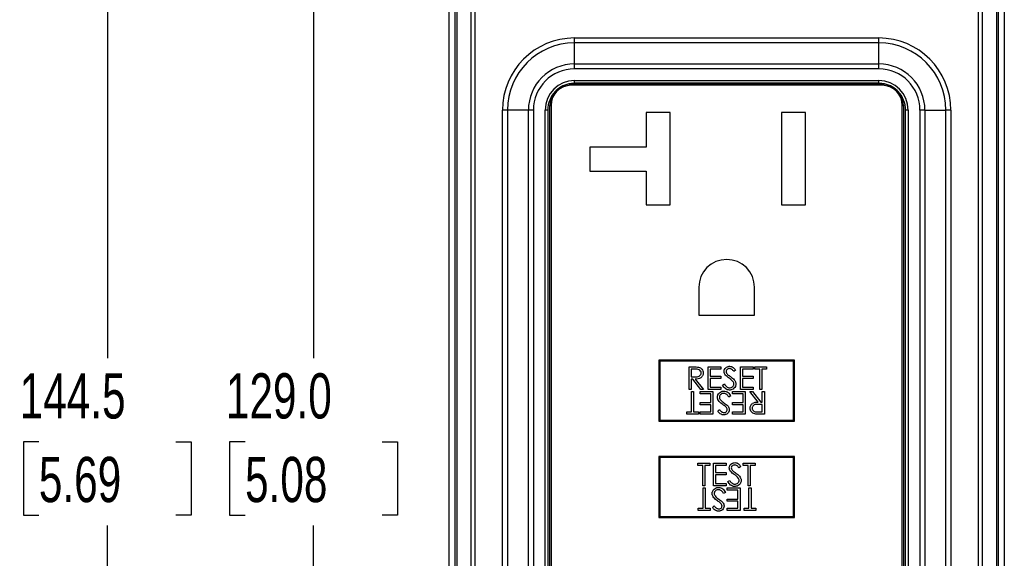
# Model space of a CAD drawing. Header units: millimetres. Extents: x 0 to 559, y 0 to 432.
# Tile 3 of 26: x 148 to 240, y 167 to 217. Entities that reach past the tile are written whole.
import ezdxf

# ---------------------------------------------------------------- set-up
doc = ezdxf.new("R2010")
doc.units = ezdxf.units.MM
doc.header["$LTSCALE"] = 2
doc.layers.add('DIMENSIONS', color=140, linetype='Continuous', lineweight=25)
doc.styles.add('SLDTEXTSTYLE0', font='TXT', dxfattribs={"width": 0.7})
doc.dimstyles.new('SLDDIMSTYLE0', dxfattribs={"dimtxt": 4.316016, "dimasz": 6.604, "dimexe": 0, "dimexo": 0.0625, "dimgap": 1.079004, "dimtad": 0, "dimtih": 1, "dimtoh": 1, "dimdec": 1, "dimrnd": 1e-09, "dimzin": 4, "dimdsep": 46, "dimtxsty": 'SLDTEXTSTYLE0', "dimsah": 1, "dimcen": 0.09, "dimadec": 0, "dimazin": 1, "dimtfac": 1, "dimtdec": 1, "dimtofl": 0, "dimtmove": 0, "dimatfit": 3, "dimfxl": 0, "dimfrac": 2, "dimtolj": 1, "dimtzin": 12, "dimarcsym": 0})
doc.dimstyles.new('SLDDIMSTYLE1', dxfattribs={"dimtxt": 4.316016, "dimasz": 6.604, "dimexe": 0, "dimexo": 0.0625, "dimgap": 1.079004, "dimtad": 0, "dimtih": 1, "dimtoh": 1, "dimdec": 1, "dimrnd": 1e-09, "dimzin": 12, "dimdsep": 46, "dimtxsty": 'SLDTEXTSTYLE0', "dimsah": 1, "dimcen": 0.09, "dimadec": 0, "dimazin": 3, "dimtfac": 1, "dimtdec": 1, "dimtofl": 0, "dimtmove": 0, "dimatfit": 3, "dimfxl": 0, "dimfrac": 2, "dimtolj": 1, "dimtzin": 12, "dimarcsym": 0})

# ---------------------------------------------------------------- blocks, each defined once
blk = doc.blocks.new('_D_3')
at = {"layer": 'DIMENSIONS'}
for p, q in [((185.124, 244.188), (169.071, 244.188)), ((175.421, 244.188), (175.421, 185.719)), ((169.008, 177.893), (167.559, 177.893)), ((167.559, 177.893), (167.559, 171.034)), ((181.834, 177.893), (183.283, 177.893)), ((183.283, 177.893), (183.283, 171.034)), ((167.559, 171.034), (169.008, 171.034)), ((183.283, 171.034), (181.834, 171.034)), ((175.421, 115.206), (175.421, 170.068)), ((191.594, 115.206), (169.071, 115.206))]:
    blk.add_line(p, q, dxfattribs=at)
for points in [[(175.421, 244.188), (174.405, 237.584), (176.437, 237.584)], [(175.421, 115.206), (176.437, 121.81), (174.405, 121.81)]]:
    blk.add_solid(points, dxfattribs=at)
at = {"layer": 'DIMENSIONS', "char_height": 4.2333, "attachment_point": 1, "style": 'SLDTEXTSTYLE0'}
for s, insert in [('129.0', (167.213, 184.317)), ('5.08', (169.008, 176.491))]:
    blk.add_mtext(s, dxfattribs=dict(at, insert=insert))
blk = doc.blocks.new('_D_4')
at = {"layer": 'DIMENSIONS'}
for p, q in [((201.569, 254.662), (149.759, 254.662)), ((156.109, 254.662), (156.109, 185.719)), ((149.697, 177.893), (148.247, 177.893)), ((148.247, 177.893), (148.247, 171.034)), ((162.522, 177.893), (163.972, 177.893)), ((163.972, 177.893), (163.972, 171.034)), ((148.247, 171.034), (149.697, 171.034)), ((163.972, 171.034), (162.522, 171.034)), ((156.109, 110.206), (156.109, 170.068)), ((191.744, 110.206), (149.759, 110.206))]:
    blk.add_line(p, q, dxfattribs=at)
for points in [[(156.109, 254.662), (155.093, 248.058), (157.125, 248.058)], [(156.109, 110.206), (157.125, 116.81), (155.093, 116.81)]]:
    blk.add_solid(points, dxfattribs=at)
at = {"layer": 'DIMENSIONS', "char_height": 4.2333, "attachment_point": 1, "style": 'SLDTEXTSTYLE0'}
for s, insert in [('144.5', (147.902, 184.317)), ('5.69', (149.697, 176.491))]:
    blk.add_mtext(s, dxfattribs=dict(at, insert=insert))

msp = doc.modelspace()

# ---------------------------------------------------------------- linework, layer by layer
for p, q in [((188.109, 134.897), (188.109, 220.998)), ((188.671, 134.925), (188.671, 220.97)), ((188.824, 220.97), (188.824, 134.925)), ((190.186, 134.925), (190.186, 220.97)), ((190.534, 220.97), (190.534, 134.925)), ((237.685, 134.925), (237.685, 220.97)), ((238.033, 220.97), (238.033, 134.925)), ((239.395, 134.925), (239.395, 220.97)), ((239.548, 220.97), (239.548, 134.925)), ((240.109, 220.998), (240.109, 134.897)), ((199.859, 215.231), (199.859, 215.692)), ((199.859, 215.692), (228.359, 215.692)), ((199.859, 213.265), (199.859, 215.231)), ((228.359, 215.231), (199.859, 215.231)), ((228.359, 215.231), (228.359, 215.692)), ((228.359, 213.265), (228.359, 215.231)), ((199.859, 212.803), (199.859, 213.265)), ((199.859, 213.265), (228.359, 213.265)), ((228.359, 212.803), (228.359, 213.265)), ((228.359, 212.803), (199.859, 212.803)), ((199.559, 211.268), (199.559, 211.368)), ((199.559, 211.368), (228.659, 211.368)), ((228.659, 211.268), (199.559, 211.268)), ((199.859, 211.702), (228.359, 211.702)), ((199.859, 211.452), (199.859, 211.702)), ((228.359, 211.452), (199.859, 211.452)), ((228.359, 211.452), (228.359, 211.702)), ((228.659, 211.268), (228.659, 211.368)), ((197.559, 209.368), (197.659, 209.368)), ((197.559, 147.008), (197.559, 209.368)), ((197.659, 209.368), (197.659, 147.008)), ((230.559, 209.368), (230.659, 209.368)), ((230.559, 147.008), (230.559, 209.368)), ((230.659, 209.368), (230.659, 147.008)), ((193.577, 208.948), (193.115, 208.948)), ((193.115, 146.948), (193.115, 208.948)), ((195.542, 208.948), (193.577, 208.948)), ((193.577, 208.948), (193.577, 146.948)), ((196.004, 208.948), (195.542, 208.948)), ((195.542, 146.948), (195.542, 208.948)), ((196.004, 208.948), (196.004, 146.948)), ((197.105, 146.948), (197.105, 208.948)), ((197.355, 208.948), (197.105, 208.948)), ((197.355, 208.948), (197.355, 146.948)), ((208.829, 208.708), (206.579, 208.708)), ((206.579, 208.708), (206.579, 205.468)), ((208.829, 200.088), (208.829, 208.708)), ((219.239, 208.708), (219.239, 200.088)), ((221.489, 208.708), (219.239, 208.708)), ((221.489, 200.088), (221.489, 208.708)), ((231.114, 208.948), (230.864, 208.948)), ((230.864, 146.948), (230.864, 208.948)), ((231.114, 208.948), (231.114, 146.948)), ((232.215, 146.948), (232.215, 208.948)), ((232.677, 208.948), (232.215, 208.948)), ((232.677, 208.948), (232.677, 146.948)), ((232.677, 208.948), (234.642, 208.948)), ((234.642, 146.948), (234.642, 208.948)), ((235.104, 208.948), (234.642, 208.948)), ((235.104, 208.948), (235.104, 146.948)), ((206.579, 205.468), (201.289, 205.468)), ((201.289, 205.468), (201.289, 203.218)), ((201.289, 203.218), (206.579, 203.218)), ((206.579, 203.218), (206.579, 200.088)), ((206.579, 200.088), (208.829, 200.088)), ((219.239, 200.088), (221.489, 200.088)), ((211.499, 192.358), (211.499, 189.738)), ((216.719, 189.738), (216.719, 192.358)), ((211.499, 189.738), (216.719, 189.738)), ((207.759, 185.554), (207.759, 179.839)), ((220.459, 185.554), (207.759, 185.554)), ((220.359, 185.454), (207.859, 185.454)), ((207.859, 185.454), (207.859, 179.939)), ((220.359, 179.939), (220.359, 185.454)), ((220.459, 179.839), (220.459, 185.554)), ((210.582, 182.796), (210.582, 184.913)), ((210.582, 184.913), (211.005, 184.913)), ((210.772, 184.696), (210.772, 183.99)), ((211.169, 184.696), (210.772, 184.696)), ((212.373, 182.796), (212.373, 184.913)), ((212.373, 184.913), (213.567, 184.913)), ((212.563, 184.696), (212.563, 184.044)), ((213.567, 184.696), (212.563, 184.696)), ((213.567, 184.913), (213.567, 184.696)), ((214.951, 184.609), (214.779, 184.479)), ((215.412, 182.796), (215.412, 184.913)), ((215.412, 184.913), (216.606, 184.913)), ((216.606, 184.696), (215.602, 184.696)), ((215.602, 184.696), (215.602, 184.044)), ((216.606, 184.913), (216.606, 184.696)), ((216.742, 184.696), (216.742, 184.913)), ((216.742, 184.913), (217.854, 184.913)), ((217.203, 184.696), (216.742, 184.696)), ((217.203, 182.796), (217.203, 184.696)), ((217.854, 184.696), (217.393, 184.696)), ((217.393, 184.696), (217.393, 182.796)), ((217.854, 184.913), (217.854, 184.696)), ((210.772, 183.99), (211.159, 183.987)), ((210.772, 183.773), (210.772, 182.796)), ((210.926, 183.773), (210.772, 183.773)), ((211.704, 182.796), (210.926, 183.773)), ((211.161, 183.773), (211.939, 182.796)), ((212.563, 184.044), (213.567, 184.044)), ((213.567, 183.827), (212.563, 183.827)), ((212.563, 183.827), (212.563, 183.013)), ((213.567, 184.044), (213.567, 183.827)), ((215.602, 184.044), (216.606, 184.044)), ((216.606, 183.827), (215.602, 183.827)), ((215.602, 183.827), (215.602, 183.013)), ((216.606, 184.044), (216.606, 183.827)), ((210.772, 182.796), (210.582, 182.796)), ((210.826, 180.697), (210.826, 182.596)), ((210.826, 182.596), (211.016, 182.596)), ((211.016, 182.596), (211.016, 180.697)), ((211.613, 182.379), (211.613, 182.596)), ((211.613, 182.596), (212.807, 182.596)), ((211.939, 182.796), (211.704, 182.796)), ((213.567, 182.796), (212.373, 182.796)), ((212.563, 183.013), (213.567, 183.013)), ((212.807, 182.596), (212.807, 180.479)), ((213.567, 183.013), (213.567, 182.796)), ((213.73, 183.204), (213.909, 183.312)), ((214.652, 182.379), (214.652, 182.596)), ((214.652, 182.596), (215.846, 182.596)), ((216.606, 182.796), (215.412, 182.796)), ((215.602, 183.013), (216.606, 183.013)), ((215.846, 182.596), (215.846, 180.479)), ((217.058, 181.619), (216.28, 182.596)), ((216.28, 182.596), (216.515, 182.596)), ((216.515, 182.596), (217.293, 181.619)), ((216.606, 183.013), (216.606, 182.796)), ((217.393, 182.796), (217.203, 182.796)), ((217.447, 181.619), (217.447, 182.596)), ((217.447, 182.596), (217.637, 182.596)), ((217.637, 182.596), (217.637, 180.479)), ((212.617, 182.379), (211.613, 182.379)), ((212.617, 181.565), (212.617, 182.379)), ((214.489, 182.188), (214.31, 182.081)), ((215.656, 182.379), (214.652, 182.379)), ((215.656, 181.565), (215.656, 182.379)), ((211.613, 181.348), (211.613, 181.565)), ((211.613, 181.565), (212.617, 181.565)), ((212.617, 181.348), (211.613, 181.348)), ((212.617, 180.697), (212.617, 181.348)), ((213.268, 180.783), (213.44, 180.914)), ((214.652, 181.348), (214.652, 181.565)), ((214.652, 181.565), (215.656, 181.565)), ((215.656, 181.348), (214.652, 181.348)), ((215.656, 180.697), (215.656, 181.348)), ((217.447, 181.402), (217.06, 181.405)), ((217.293, 181.619), (217.447, 181.619)), ((217.447, 180.697), (217.447, 181.402)), ((207.759, 179.839), (220.459, 179.839)), ((207.859, 179.939), (220.359, 179.939)), ((210.365, 180.479), (210.365, 180.697)), ((210.365, 180.697), (210.826, 180.697)), ((211.477, 180.479), (210.365, 180.479)), ((211.016, 180.697), (211.477, 180.697)), ((211.477, 180.697), (211.477, 180.479)), ((211.613, 180.479), (211.613, 180.697)), ((211.613, 180.697), (212.617, 180.697)), ((212.807, 180.479), (211.613, 180.479)), ((214.652, 180.479), (214.652, 180.697)), ((214.652, 180.697), (215.656, 180.697)), ((215.846, 180.479), (214.652, 180.479)), ((217.05, 180.697), (217.447, 180.697)), ((217.637, 180.479), (217.214, 180.479)), ((207.759, 176.537), (207.759, 170.822)), ((220.459, 176.537), (207.759, 176.537)), ((220.359, 176.437), (207.859, 176.437)), ((207.859, 176.437), (207.859, 170.922)), ((220.359, 170.922), (220.359, 176.437)), ((220.459, 170.822), (220.459, 176.537)), ((211.423, 175.679), (211.423, 175.896)), ((211.423, 175.896), (212.536, 175.896)), ((211.884, 175.679), (211.423, 175.679)), ((211.884, 173.779), (211.884, 175.679)), ((212.074, 175.679), (212.074, 173.779)), ((212.536, 175.679), (212.074, 175.679)), ((212.536, 175.896), (212.536, 175.679)), ((212.861, 173.779), (212.861, 175.896)), ((212.861, 175.896), (214.055, 175.896)), ((214.055, 175.679), (213.051, 175.679)), ((213.051, 175.679), (213.051, 175.027)), ((214.055, 175.896), (214.055, 175.679)), ((215.439, 175.592), (215.267, 175.462)), ((215.656, 175.679), (215.656, 175.896)), ((215.656, 175.896), (216.769, 175.896)), ((216.118, 175.679), (215.656, 175.679)), ((216.118, 173.779), (216.118, 175.679)), ((216.769, 175.679), (216.308, 175.679)), ((216.308, 175.679), (216.308, 173.779)), ((216.769, 175.896), (216.769, 175.679)), ((213.051, 175.027), (214.055, 175.027)), ((214.055, 174.81), (213.051, 174.81)), ((213.051, 174.81), (213.051, 173.996)), ((214.055, 175.027), (214.055, 174.81)), ((214.218, 174.187), (214.397, 174.295)), ((212.074, 173.779), (211.884, 173.779)), ((211.911, 171.68), (211.911, 173.579)), ((211.911, 173.579), (212.101, 173.579)), ((212.101, 173.579), (212.101, 171.68)), ((214.055, 173.779), (212.861, 173.779)), ((213.051, 173.996), (214.055, 173.996)), ((214.055, 173.996), (214.055, 173.779)), ((214.164, 173.362), (214.164, 173.579)), ((214.164, 173.579), (215.358, 173.579)), ((215.168, 173.362), (214.164, 173.362)), ((215.168, 172.548), (215.168, 173.362)), ((215.358, 173.579), (215.358, 171.462)), ((216.308, 173.779), (216.118, 173.779)), ((216.199, 171.68), (216.199, 173.579)), ((216.199, 173.579), (216.389, 173.579)), ((216.389, 173.579), (216.389, 171.68)), ((214.001, 173.171), (213.822, 173.064)), ((214.164, 172.331), (214.164, 172.548)), ((214.164, 172.548), (215.168, 172.548)), ((211.45, 171.462), (211.45, 171.68)), ((211.45, 171.68), (211.911, 171.68)), ((212.101, 171.68), (212.563, 171.68)), ((212.563, 171.68), (212.563, 171.462)), ((212.78, 171.766), (212.952, 171.897)), ((215.168, 172.331), (214.164, 172.331)), ((214.164, 171.462), (214.164, 171.68)), ((214.164, 171.68), (215.168, 171.68)), ((215.168, 171.68), (215.168, 172.331)), ((215.738, 171.462), (215.738, 171.68)), ((215.738, 171.68), (216.199, 171.68)), ((216.389, 171.68), (216.85, 171.68)), ((216.85, 171.68), (216.85, 171.462)), ((207.759, 170.822), (220.459, 170.822)), ((207.859, 170.922), (220.359, 170.922)), ((212.563, 171.462), (211.45, 171.462)), ((215.358, 171.462), (214.164, 171.462)), ((216.85, 171.462), (215.738, 171.462))]:
    msp.add_line(p, q)
for centre, radius, start, end in [((199.859, 208.948), 6.745, 90, 180), ((199.859, 208.948), 6.283, 90, 180), ((228.359, 208.948), 6.745, 0, 90), ((228.359, 208.948), 6.283, 0, 90), ((199.859, 208.948), 4.317, 90, 180), ((228.359, 208.948), 4.317, 0, 90), ((199.859, 208.948), 3.855, 90, 180), ((228.359, 208.948), 3.855, 0, 90), ((199.859, 208.948), 2.754, 90, 180), ((199.559, 209.368), 2, 90, 180), ((199.559, 209.368), 1.9, 90, 180), ((199.859, 208.948), 2.504, 90, 114.61756), ((228.359, 208.948), 2.754, 0, 90), ((228.359, 208.948), 2.504, 65.38244, 90), ((228.659, 209.368), 2, 0, 90), ((228.659, 209.368), 1.9, 0, 90), ((199.859, 208.948), 2.504, 136.4578, 180), ((228.359, 208.948), 2.504, 0, 43.5422), ((214.109, 192.358), 2.61, 0, 180)]:
    msp.add_arc(centre, radius, start, end)
for points, knots in [([(211.005, 184.913), (211.085, 184.913), (211.166, 184.911), (211.326, 184.905), (211.406, 184.9), (211.485, 184.884)], [0, 0, 0, 0, 0.5, 0.5, 1, 1, 1, 1]), ([(211.721, 184.347), (211.72, 184.378), (211.718, 184.409), (211.7, 184.468), (211.686, 184.497), (211.636, 184.575), (211.589, 184.618), (211.477, 184.672), (211.415, 184.681), (211.292, 184.694), (211.23, 184.696), (211.169, 184.696)], [0, 0, 0, 0, 0.125, 0.125, 0.25, 0.25, 0.5, 0.5, 0.75, 0.75, 1, 1, 1, 1]), ([(211.485, 184.884), (211.545, 184.869), (211.604, 184.848), (211.71, 184.783), (211.757, 184.741), (211.836, 184.645), (211.865, 184.589), (211.903, 184.471), (211.91, 184.409), (211.911, 184.347)], [0, 0, 0, 0, 0.25, 0.25, 0.5, 0.5, 0.75, 0.75, 1, 1, 1, 1]), ([(213.865, 184.473), (213.866, 184.507), (213.868, 184.54), (213.881, 184.605), (213.891, 184.638), (213.93, 184.73), (213.97, 184.786), (214.069, 184.875), (214.128, 184.909), (214.222, 184.944), (214.254, 184.953), (214.32, 184.964), (214.353, 184.966), (214.387, 184.967)], [0, 0, 0, 0, 0.125, 0.125, 0.25, 0.25, 0.5, 0.5, 0.75, 0.75, 0.875, 0.875, 1, 1, 1, 1]), ([(213.984, 184.151), (213.949, 184.198), (213.917, 184.247), (213.876, 184.357), (213.866, 184.415), (213.865, 184.473)], [0, 0, 0, 0, 0.5, 0.5, 1, 1, 1, 1]), ([(214.366, 184.75), (214.327, 184.749), (214.289, 184.746), (214.216, 184.723), (214.182, 184.705), (214.122, 184.657), (214.097, 184.627), (214.063, 184.559), (214.057, 184.52), (214.055, 184.482)], [0, 0, 0, 0, 0.25, 0.25, 0.5, 0.5, 0.75, 0.75, 1, 1, 1, 1]), ([(214.055, 184.482), (214.056, 184.429), (214.069, 184.376), (214.12, 184.284), (214.157, 184.246), (214.195, 184.209)], [0, 0, 0, 0, 0.5, 0.5, 1, 1, 1, 1]), ([(214.779, 184.479), (214.726, 184.546), (214.672, 184.614), (214.571, 184.694), (214.533, 184.715), (214.452, 184.743), (214.409, 184.748), (214.366, 184.75)], [0, 0, 0, 0, 0.5, 0.5, 0.75, 0.75, 1, 1, 1, 1]), ([(214.387, 184.967), (214.445, 184.965), (214.503, 184.959), (214.614, 184.923), (214.667, 184.897), (214.808, 184.795), (214.882, 184.703), (214.951, 184.609)], [0, 0, 0, 0, 0.25, 0.25, 0.5, 0.5, 1, 1, 1, 1]), ([(211.159, 183.987), (211.222, 183.987), (211.286, 183.989), (211.411, 184.003), (211.474, 184.015), (211.587, 184.071), (211.637, 184.114), (211.687, 184.194), (211.7, 184.223), (211.717, 184.284), (211.72, 184.316), (211.721, 184.347)], [0, 0, 0, 0, 0.25, 0.25, 0.5, 0.5, 0.75, 0.75, 0.875, 0.875, 1, 1, 1, 1]), ([(211.911, 184.347), (211.91, 184.302), (211.908, 184.257), (211.889, 184.17), (211.874, 184.127), (211.814, 184.007), (211.752, 183.938), (211.602, 183.84), (211.516, 183.811), (211.34, 183.779), (211.25, 183.774), (211.161, 183.773)], [0, 0, 0, 0, 0.125, 0.125, 0.25, 0.25, 0.5, 0.5, 0.75, 0.75, 1, 1, 1, 1]), ([(214.33, 183.863), (214.269, 183.907), (214.209, 183.951), (214.09, 184.045), (214.032, 184.093), (213.984, 184.151)], [0, 0, 0, 0, 0.5, 0.5, 1, 1, 1, 1]), ([(214.195, 184.209), (214.239, 184.169), (214.287, 184.135), (214.383, 184.066), (214.431, 184.032), (214.479, 183.998)], [0, 0, 0, 0, 0.5, 0.5, 1, 1, 1, 1]), ([(214.479, 183.998), (214.598, 183.912), (214.715, 183.822), (214.86, 183.657), (214.901, 183.595), (214.945, 183.494), (214.958, 183.46), (214.974, 183.388), (214.976, 183.351), (214.978, 183.315)], [0, 0, 0, 0, 0.5, 0.5, 0.75, 0.75, 0.875, 0.875, 1, 1, 1, 1]), ([(214.788, 183.318), (214.786, 183.355), (214.781, 183.393), (214.753, 183.463), (214.733, 183.494), (214.712, 183.525)], [0, 0, 0, 0, 0.5, 0.5, 1, 1, 1, 1]), ([(213.241, 182.078), (213.242, 182.116), (213.245, 182.155), (213.261, 182.23), (213.273, 182.267), (213.321, 182.372), (213.369, 182.435), (213.482, 182.54), (213.547, 182.583), (213.655, 182.624), (213.693, 182.634), (213.769, 182.648), (213.807, 182.65), (213.846, 182.65)], [0, 0, 0, 0, 0.125, 0.125, 0.25, 0.25, 0.5, 0.5, 0.75, 0.75, 0.875, 0.875, 1, 1, 1, 1]), ([(214.373, 182.742), (214.303, 182.743), (214.233, 182.753), (214.101, 182.798), (214.039, 182.832), (213.875, 182.962), (213.797, 183.082), (213.73, 183.204)], [0, 0, 0, 0, 0.25, 0.25, 0.5, 0.5, 1, 1, 1, 1]), ([(213.846, 182.65), (213.916, 182.649), (213.986, 182.64), (214.118, 182.595), (214.18, 182.56), (214.344, 182.43), (214.422, 182.31), (214.489, 182.188)], [0, 0, 0, 0, 0.25, 0.25, 0.5, 0.5, 1, 1, 1, 1]), ([(213.909, 183.312), (213.961, 183.224), (214.019, 183.138), (214.134, 183.038), (214.177, 183.009), (214.248, 182.979), (214.272, 182.971), (214.322, 182.962), (214.348, 182.96), (214.373, 182.959)], [0, 0, 0, 0, 0.5, 0.5, 0.75, 0.75, 0.875, 0.875, 1, 1, 1, 1]), ([(214.373, 182.959), (214.424, 182.96), (214.475, 182.967), (214.571, 182.998), (214.618, 183.022), (214.697, 183.085), (214.73, 183.125), (214.764, 183.194), (214.773, 183.217), (214.785, 183.267), (214.787, 183.292), (214.788, 183.318)], [0, 0, 0, 0, 0.25, 0.25, 0.5, 0.5, 0.75, 0.75, 0.875, 0.875, 1, 1, 1, 1]), ([(214.978, 183.315), (214.977, 183.276), (214.974, 183.238), (214.958, 183.162), (214.946, 183.125), (214.898, 183.02), (214.85, 182.958), (214.737, 182.853), (214.672, 182.81), (214.564, 182.768), (214.526, 182.758), (214.45, 182.745), (214.412, 182.743), (214.373, 182.742)], [0, 0, 0, 0, 0.125, 0.125, 0.25, 0.25, 0.5, 0.5, 0.75, 0.75, 0.875, 0.875, 1, 1, 1, 1]), ([(213.74, 181.394), (213.621, 181.481), (213.504, 181.57), (213.359, 181.736), (213.318, 181.797), (213.274, 181.898), (213.261, 181.933), (213.245, 182.004), (213.243, 182.041), (213.241, 182.078)], [0, 0, 0, 0, 0.5, 0.5, 0.75, 0.75, 0.875, 0.875, 1, 1, 1, 1]), ([(213.846, 182.433), (213.795, 182.432), (213.744, 182.426), (213.648, 182.393), (213.602, 182.37), (213.522, 182.307), (213.489, 182.267), (213.455, 182.199), (213.446, 182.175), (213.434, 182.125), (213.432, 182.1), (213.431, 182.075)], [0, 0, 0, 0, 0.25, 0.25, 0.5, 0.5, 0.75, 0.75, 0.875, 0.875, 1, 1, 1, 1]), ([(213.431, 182.075), (213.433, 182.037), (213.439, 182), (213.466, 181.93), (213.486, 181.898), (213.507, 181.867)], [0, 0, 0, 0, 0.5, 0.5, 1, 1, 1, 1]), ([(214.31, 182.081), (214.258, 182.168), (214.2, 182.254), (214.085, 182.355), (214.042, 182.383), (213.971, 182.413), (213.947, 182.421), (213.897, 182.431), (213.871, 182.432), (213.846, 182.433)], [0, 0, 0, 0, 0.5, 0.5, 0.75, 0.75, 0.875, 0.875, 1, 1, 1, 1]), ([(213.832, 180.425), (213.803, 180.426), (213.774, 180.427), (213.717, 180.436), (213.688, 180.443), (213.605, 180.469), (213.552, 180.495), (213.411, 180.598), (213.337, 180.69), (213.268, 180.783)], [0, 0, 0, 0, 0.125, 0.125, 0.25, 0.25, 0.5, 0.5, 1, 1, 1, 1]), ([(213.44, 180.914), (213.493, 180.846), (213.547, 180.778), (213.648, 180.698), (213.686, 180.677), (213.767, 180.649), (213.81, 180.644), (213.853, 180.642)], [0, 0, 0, 0, 0.5, 0.5, 0.75, 0.75, 1, 1, 1, 1]), ([(214.024, 181.184), (213.98, 181.223), (213.932, 181.257), (213.836, 181.326), (213.788, 181.36), (213.74, 181.394)], [0, 0, 0, 0, 0.5, 0.5, 1, 1, 1, 1]), ([(214.354, 180.919), (214.353, 180.886), (214.351, 180.852), (214.338, 180.787), (214.328, 180.755), (214.288, 180.663), (214.249, 180.607), (214.15, 180.517), (214.091, 180.482), (213.997, 180.448), (213.965, 180.439), (213.899, 180.428), (213.866, 180.426), (213.832, 180.425)], [0, 0, 0, 0, 0.125, 0.125, 0.25, 0.25, 0.5, 0.5, 0.75, 0.75, 0.875, 0.875, 1, 1, 1, 1]), ([(213.853, 180.642), (213.892, 180.644), (213.93, 180.647), (214.003, 180.67), (214.038, 180.687), (214.097, 180.735), (214.122, 180.765), (214.156, 180.834), (214.162, 180.872), (214.164, 180.91)], [0, 0, 0, 0, 0.25, 0.25, 0.5, 0.5, 0.75, 0.75, 1, 1, 1, 1]), ([(213.889, 181.529), (213.95, 181.486), (214.01, 181.441), (214.129, 181.348), (214.187, 181.299), (214.235, 181.241)], [0, 0, 0, 0, 0.5, 0.5, 1, 1, 1, 1]), ([(214.164, 180.91), (214.163, 180.963), (214.15, 181.016), (214.099, 181.108), (214.062, 181.147), (214.024, 181.184)], [0, 0, 0, 0, 0.5, 0.5, 1, 1, 1, 1]), ([(214.235, 181.241), (214.27, 181.195), (214.302, 181.145), (214.343, 181.036), (214.353, 180.978), (214.354, 180.919)], [0, 0, 0, 0, 0.5, 0.5, 1, 1, 1, 1]), ([(216.308, 181.046), (216.309, 181.09), (216.311, 181.135), (216.33, 181.223), (216.345, 181.265), (216.405, 181.385), (216.467, 181.454), (216.617, 181.552), (216.703, 181.581), (216.879, 181.614), (216.969, 181.618), (217.058, 181.619)], [0, 0, 0, 0, 0.125, 0.125, 0.25, 0.25, 0.5, 0.5, 0.75, 0.75, 1, 1, 1, 1]), ([(216.734, 180.508), (216.674, 180.523), (216.615, 180.545), (216.509, 180.609), (216.461, 180.651), (216.383, 180.747), (216.354, 180.803), (216.315, 180.921), (216.309, 180.983), (216.308, 181.046)], [0, 0, 0, 0, 0.25, 0.25, 0.5, 0.5, 0.75, 0.75, 1, 1, 1, 1]), ([(217.06, 181.405), (216.997, 181.405), (216.933, 181.403), (216.808, 181.389), (216.745, 181.377), (216.631, 181.322), (216.582, 181.279), (216.532, 181.198), (216.519, 181.169), (216.502, 181.108), (216.499, 181.077), (216.498, 181.045)], [0, 0, 0, 0, 0.25, 0.25, 0.5, 0.5, 0.75, 0.75, 0.875, 0.875, 1, 1, 1, 1]), ([(216.498, 181.045), (216.499, 181.014), (216.502, 180.983), (216.519, 180.924), (216.532, 180.895), (216.582, 180.817), (216.63, 180.775), (216.741, 180.72), (216.804, 180.711), (216.927, 180.698), (216.989, 180.697), (217.05, 180.697)], [0, 0, 0, 0, 0.125, 0.125, 0.25, 0.25, 0.5, 0.5, 0.75, 0.75, 1, 1, 1, 1]), ([(217.214, 180.479), (217.134, 180.48), (217.053, 180.481), (216.893, 180.487), (216.813, 180.492), (216.734, 180.508)], [0, 0, 0, 0, 0.5, 0.5, 1, 1, 1, 1]), ([(214.354, 175.456), (214.355, 175.49), (214.357, 175.523), (214.37, 175.588), (214.38, 175.621), (214.419, 175.713), (214.458, 175.769), (214.557, 175.858), (214.616, 175.892), (214.71, 175.927), (214.743, 175.936), (214.808, 175.947), (214.842, 175.949), (214.875, 175.95)], [0, 0, 0, 0, 0.125, 0.125, 0.25, 0.25, 0.5, 0.5, 0.75, 0.75, 0.875, 0.875, 1, 1, 1, 1]), ([(214.472, 175.134), (214.437, 175.181), (214.405, 175.23), (214.364, 175.34), (214.355, 175.398), (214.354, 175.456)], [0, 0, 0, 0, 0.5, 0.5, 1, 1, 1, 1]), ([(214.854, 175.733), (214.816, 175.732), (214.778, 175.729), (214.705, 175.706), (214.67, 175.688), (214.611, 175.64), (214.585, 175.61), (214.551, 175.542), (214.546, 175.503), (214.544, 175.465)], [0, 0, 0, 0, 0.25, 0.25, 0.5, 0.5, 0.75, 0.75, 1, 1, 1, 1]), ([(214.544, 175.465), (214.545, 175.412), (214.557, 175.359), (214.609, 175.267), (214.646, 175.229), (214.683, 175.192)], [0, 0, 0, 0, 0.5, 0.5, 1, 1, 1, 1]), ([(215.267, 175.462), (215.215, 175.529), (215.16, 175.597), (215.059, 175.677), (215.021, 175.698), (214.94, 175.726), (214.897, 175.731), (214.854, 175.733)], [0, 0, 0, 0, 0.5, 0.5, 0.75, 0.75, 1, 1, 1, 1]), ([(214.875, 175.95), (214.933, 175.948), (214.992, 175.942), (215.102, 175.906), (215.155, 175.88), (215.296, 175.778), (215.371, 175.686), (215.439, 175.592)], [0, 0, 0, 0, 0.25, 0.25, 0.5, 0.5, 1, 1, 1, 1]), ([(214.397, 174.295), (214.449, 174.207), (214.507, 174.121), (214.623, 174.021), (214.665, 173.992), (214.736, 173.962), (214.761, 173.954), (214.811, 173.945), (214.836, 173.943), (214.862, 173.942)], [0, 0, 0, 0, 0.5, 0.5, 0.75, 0.75, 0.875, 0.875, 1, 1, 1, 1]), ([(214.819, 174.846), (214.758, 174.89), (214.697, 174.934), (214.579, 175.028), (214.52, 175.076), (214.472, 175.134)], [0, 0, 0, 0, 0.5, 0.5, 1, 1, 1, 1]), ([(214.683, 175.192), (214.727, 175.152), (214.776, 175.118), (214.871, 175.049), (214.92, 175.015), (214.968, 174.981)], [0, 0, 0, 0, 0.5, 0.5, 1, 1, 1, 1]), ([(214.862, 173.942), (214.913, 173.943), (214.963, 173.95), (215.06, 173.981), (215.106, 174.005), (215.186, 174.068), (215.219, 174.108), (215.252, 174.177), (215.262, 174.2), (215.274, 174.25), (215.275, 174.275), (215.276, 174.301)], [0, 0, 0, 0, 0.25, 0.25, 0.5, 0.5, 0.75, 0.75, 0.875, 0.875, 1, 1, 1, 1]), ([(215.466, 174.298), (215.466, 174.259), (215.463, 174.221), (215.447, 174.145), (215.435, 174.108), (215.387, 174.003), (215.339, 173.941), (215.226, 173.836), (215.16, 173.793), (215.052, 173.751), (215.015, 173.741), (214.939, 173.728), (214.9, 173.726), (214.862, 173.725)], [0, 0, 0, 0, 0.125, 0.125, 0.25, 0.25, 0.5, 0.5, 0.75, 0.75, 0.875, 0.875, 1, 1, 1, 1]), ([(214.968, 174.981), (215.086, 174.895), (215.203, 174.805), (215.349, 174.64), (215.39, 174.578), (215.434, 174.477), (215.446, 174.443), (215.462, 174.371), (215.464, 174.334), (215.466, 174.298)], [0, 0, 0, 0, 0.5, 0.5, 0.75, 0.75, 0.875, 0.875, 1, 1, 1, 1]), ([(215.276, 174.301), (215.274, 174.338), (215.269, 174.376), (215.242, 174.446), (215.222, 174.477), (215.2, 174.508)], [0, 0, 0, 0, 0.5, 0.5, 1, 1, 1, 1]), ([(212.753, 173.061), (212.753, 173.099), (212.756, 173.138), (212.772, 173.213), (212.784, 173.25), (212.833, 173.355), (212.88, 173.418), (212.993, 173.523), (213.059, 173.566), (213.167, 173.607), (213.204, 173.617), (213.28, 173.631), (213.319, 173.633), (213.357, 173.633)], [0, 0, 0, 0, 0.125, 0.125, 0.25, 0.25, 0.5, 0.5, 0.75, 0.75, 0.875, 0.875, 1, 1, 1, 1]), ([(213.357, 173.416), (213.306, 173.415), (213.256, 173.409), (213.159, 173.376), (213.113, 173.353), (213.033, 173.29), (213, 173.25), (212.966, 173.182), (212.958, 173.158), (212.946, 173.108), (212.944, 173.083), (212.943, 173.058)], [0, 0, 0, 0, 0.25, 0.25, 0.5, 0.5, 0.75, 0.75, 0.875, 0.875, 1, 1, 1, 1]), ([(213.357, 173.633), (213.427, 173.632), (213.497, 173.623), (213.629, 173.578), (213.691, 173.543), (213.855, 173.413), (213.933, 173.293), (214.001, 173.171)], [0, 0, 0, 0, 0.25, 0.25, 0.5, 0.5, 1, 1, 1, 1]), ([(213.822, 173.064), (213.77, 173.151), (213.712, 173.237), (213.596, 173.338), (213.553, 173.366), (213.483, 173.396), (213.458, 173.404), (213.408, 173.414), (213.383, 173.415), (213.357, 173.416)], [0, 0, 0, 0, 0.5, 0.5, 0.75, 0.75, 0.875, 0.875, 1, 1, 1, 1]), ([(214.862, 173.725), (214.792, 173.726), (214.722, 173.736), (214.59, 173.781), (214.527, 173.815), (214.364, 173.945), (214.286, 174.065), (214.218, 174.187)], [0, 0, 0, 0, 0.25, 0.25, 0.5, 0.5, 1, 1, 1, 1]), ([(213.251, 172.377), (213.133, 172.464), (213.016, 172.553), (212.87, 172.719), (212.829, 172.78), (212.785, 172.881), (212.773, 172.916), (212.757, 172.987), (212.755, 173.024), (212.753, 173.061)], [0, 0, 0, 0, 0.5, 0.5, 0.75, 0.75, 0.875, 0.875, 1, 1, 1, 1]), ([(212.943, 173.058), (212.944, 173.02), (212.95, 172.983), (212.977, 172.913), (212.997, 172.881), (213.019, 172.85)], [0, 0, 0, 0, 0.5, 0.5, 1, 1, 1, 1]), ([(213.4, 172.512), (213.461, 172.469), (213.522, 172.424), (213.64, 172.331), (213.699, 172.282), (213.747, 172.224)], [0, 0, 0, 0, 0.5, 0.5, 1, 1, 1, 1]), ([(213.344, 171.408), (213.315, 171.409), (213.286, 171.41), (213.228, 171.419), (213.2, 171.426), (213.117, 171.452), (213.064, 171.478), (212.922, 171.581), (212.848, 171.673), (212.78, 171.766)], [0, 0, 0, 0, 0.125, 0.125, 0.25, 0.25, 0.5, 0.5, 1, 1, 1, 1]), ([(212.952, 171.897), (213.004, 171.829), (213.059, 171.761), (213.16, 171.681), (213.198, 171.66), (213.279, 171.632), (213.322, 171.627), (213.365, 171.625)], [0, 0, 0, 0, 0.5, 0.5, 0.75, 0.75, 1, 1, 1, 1]), ([(213.536, 172.167), (213.492, 172.206), (213.443, 172.24), (213.347, 172.309), (213.299, 172.343), (213.251, 172.377)], [0, 0, 0, 0, 0.5, 0.5, 1, 1, 1, 1]), ([(213.865, 171.902), (213.864, 171.869), (213.862, 171.835), (213.849, 171.77), (213.84, 171.738), (213.8, 171.646), (213.761, 171.59), (213.662, 171.5), (213.603, 171.465), (213.509, 171.431), (213.476, 171.422), (213.411, 171.411), (213.377, 171.409), (213.344, 171.408)], [0, 0, 0, 0, 0.125, 0.125, 0.25, 0.25, 0.5, 0.5, 0.75, 0.75, 0.875, 0.875, 1, 1, 1, 1]), ([(213.365, 171.625), (213.403, 171.627), (213.441, 171.63), (213.514, 171.653), (213.549, 171.67), (213.608, 171.718), (213.634, 171.748), (213.668, 171.817), (213.673, 171.855), (213.675, 171.893)], [0, 0, 0, 0, 0.25, 0.25, 0.5, 0.5, 0.75, 0.75, 1, 1, 1, 1]), ([(213.675, 171.893), (213.674, 171.946), (213.661, 171.999), (213.611, 172.091), (213.573, 172.13), (213.536, 172.167)], [0, 0, 0, 0, 0.5, 0.5, 1, 1, 1, 1]), ([(213.747, 172.224), (213.782, 172.178), (213.814, 172.128), (213.855, 172.019), (213.864, 171.961), (213.865, 171.902)], [0, 0, 0, 0, 0.5, 0.5, 1, 1, 1, 1])]:
    msp.add_open_spline(points, degree=3, knots=knots)
for points in [[(214.712, 183.525), (214.607, 183.66), (214.469, 183.763), (214.33, 183.863)], [(213.507, 181.867), (213.612, 181.732), (213.75, 181.629), (213.889, 181.529)], [(215.2, 174.508), (215.096, 174.643), (214.957, 174.746), (214.819, 174.846)], [(213.019, 172.85), (213.123, 172.715), (213.262, 172.612), (213.4, 172.512)]]:
    msp.add_open_spline(points, degree=3)

# ---------------------------------------------------------------- dimensions: what is measured, and where the dimension line sits
at = {"layer": 'DIMENSIONS'}
for base, p1, p2, dimstyle, picture, middle in [((156.109, 110.206), (204.109, 254.662), (194.284, 110.206), 'SLDDIMSTYLE1', '_D_4', (156.109, 177.893)), ((175.421, 244.188), (194.134, 115.206), (187.664, 244.188), 'SLDDIMSTYLE0', '_D_3', (175.421, 177.893))]:
    dim = msp.add_linear_dim(base=base, p1=p1, p2=p2, angle=90, dimstyle=dimstyle, dxfattribs=at)
    dim.commit()
    dim.dimension.update_dxf_attribs({"geometry": picture, "text_midpoint": middle, "dimtype": 160})

doc.saveas('drawing.dxf')
